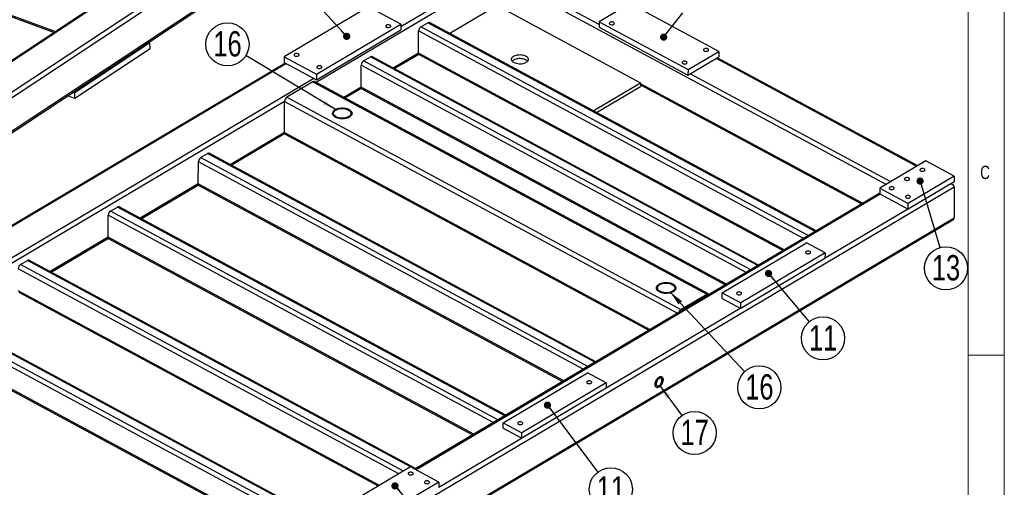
# Model space of a CAD drawing. Header units: millimetres. Extents: x 5 to 589, y 5 to 415.
# Tile 16 of 17: x 453 to 589, y 242 to 306. Entities that reach past the tile are written whole.
import ezdxf

# ---------------------------------------------------------------- set-up
doc = ezdxf.new("R2010")
doc.units = ezdxf.units.MM
doc.layers.add('NOTES', color=6, linetype='Continuous')
doc.layers.add('TRAIT-FORT', color=4, linetype='Continuous', lineweight=25)
doc.styles.add('SLDTEXTSTYLE0', font='TXT', dxfattribs={"width": 0.75})
doc.dimstyles.new('SLDDIMSTYLE8', dxfattribs={"dimtxt": 0.18, "dimasz": 1, "dimexe": 0, "dimexo": 0.0625, "dimgap": 0, "dimtad": 0, "dimtih": 1, "dimtoh": 1, "dimdec": 0, "dimrnd": 1e-09, "dimzin": 0, "dimdsep": 46, "dimtxsty": 'Standard', "dimblk1": 'DOT', "dimblk2": 'DOT', "dimsah": 1, "dimcen": 0.09, "dimadec": 0, "dimazin": 0, "dimtfac": 1, "dimtdec": 0, "dimtofl": 0, "dimtmove": 0, "dimatfit": 3, "dimldrblk": 'DOT', "dimfxl": 1, "dimfrac": 2, "dimtolj": 1, "dimtzin": 0, "dimarcsym": 0})
doc.dimstyles.new('SLDDIMSTYLE9', dxfattribs={"dimtxt": 0.18, "dimasz": 2, "dimexe": 0, "dimexo": 0.0625, "dimgap": 0, "dimtad": 0, "dimtih": 1, "dimtoh": 1, "dimdec": 0, "dimrnd": 1e-09, "dimzin": 0, "dimdsep": 46, "dimtxsty": 'Standard', "dimsah": 1, "dimcen": 0.09, "dimadec": 0, "dimazin": 0, "dimtfac": 2, "dimtdec": 0, "dimtofl": 0, "dimtmove": 0, "dimatfit": 3, "dimfxl": 1, "dimfrac": 2, "dimtolj": 1, "dimtzin": 0, "dimarcsym": 0})

# ---------------------------------------------------------------- blocks, each defined once
blk = doc.blocks.new('SW_NOTE_16')
at = {"layer": 'NOTES', "color": 0}
blk.add_circle((1.77, -2.4), 2.98, dxfattribs=at)
at = {"layer": 'NOTES', "color": 0, "insert": (1.78, -0.58), "char_height": 3.5, "attachment_point": 2, "style": 'SLDTEXTSTYLE0'}
blk.add_mtext('17', dxfattribs=at)
blk = doc.blocks.new('SW_NOTE_18')
at = {"layer": 'NOTES', "color": 0}
blk.add_circle((2.04, -2.18), 2.98, dxfattribs=at)
at = {"layer": 'NOTES', "color": 0, "insert": (2.05, -0.36), "char_height": 3.5, "attachment_point": 2, "style": 'SLDTEXTSTYLE0'}
blk.add_mtext('16', dxfattribs=at)
blk = doc.blocks.new('_DOT')
at = {"color": 0, "linetype": 'ByBlock', "lineweight": -2}
blk.add_line((-0.5, 0), (-1, 0), dxfattribs=at)
at = {"color": 0, "linetype": 'ByBlock', "const_width": 0.5}
blk.add_lwpolyline([(-0.25, 0, 1), (0.25, 0, 1)], format="xyb", close=True, dxfattribs=at)
blk = doc.blocks.new('SW_NOTE_22')
at = {"layer": 'NOTES', "color": 0}
blk.add_circle((1.92, -2.28), 2.98, dxfattribs=at)
at = {"layer": 'NOTES', "color": 0, "insert": (1.93, -0.47), "char_height": 3.5, "attachment_point": 2, "style": 'SLDTEXTSTYLE0'}
blk.add_mtext('11', dxfattribs=at)
blk = doc.blocks.new('SW_NOTE_23')
at = {"layer": 'NOTES', "color": 0}
blk.add_circle((1.79, -2.38), 2.98, dxfattribs=at)
at = {"layer": 'NOTES', "color": 0, "insert": (1.8, -0.56), "char_height": 3.5, "attachment_point": 2, "style": 'SLDTEXTSTYLE0'}
blk.add_mtext('11', dxfattribs=at)
blk = doc.blocks.new('SW_NOTE_24')
at = {"layer": 'NOTES', "color": 0}
blk.add_circle((0.85, -2.86), 2.98, dxfattribs=at)
at = {"layer": 'NOTES', "color": 0, "insert": (0.86, -1.04), "char_height": 3.5, "attachment_point": 2, "style": 'SLDTEXTSTYLE0'}
blk.add_mtext('13', dxfattribs=at)
blk = doc.blocks.new('SW_NOTE_35')
at = {"layer": 'NOTES', "color": 0}
blk.add_circle((-2.55, 1.54), 2.98, dxfattribs=at)
at = {"layer": 'NOTES', "color": 0, "insert": (-2.54, 3.36), "char_height": 3.5, "attachment_point": 2, "style": 'SLDTEXTSTYLE0'}
blk.add_mtext('16', dxfattribs=at)

msp = doc.modelspace()

# ---------------------------------------------------------------- linework, layer by layer
at = {"lineweight": 18}
for p, q in [((589, 5), (589, 415)), ((584, 10), (584, 410)), ((584, 260), (589, 260))]:
    msp.add_line(p, q, dxfattribs=at)
at = {"layer": 'TRAIT-FORT', "lineweight": 25}
for p, q in [((579.7, 380.86), (444.7, 291.53)), ((571.93, 380.12), (443.74, 295.3)), ((572.36, 380.26), (443.79, 295.18)), ((580.36, 380.52), (444.79, 290.81)), ((444.89, 286.09), (580.28, 375.68)), ((580.48, 375.99), (444.91, 286.28)), ((402.11, 325.3), (457.95, 304.7)), ((402.23, 325.06), (457.75, 304.57)), ((517.45, 311.6), (493.97, 297.66)), ((516.78, 311.96), (505.63, 305.34)), ((572.66, 283.55), (520.59, 311.63)), ((533.04, 305.66), (521.24, 312.02)), ((501.17, 308.13), (489.52, 301.22)), ((505.63, 305.72), (501.17, 308.13)), ((518.95, 308.32), (512.41, 304.43)), ((518.95, 308.32), (538.77, 297.63)), ((537.27, 308.57), (533.04, 306.06)), ((549.55, 301.95), (537.27, 308.57)), ((533.04, 306.06), (533.04, 305.3)), ((533.04, 306.06), (545.32, 299.44)), ((493.99, 298.81), (505.63, 305.72)), ((493.99, 298.05), (505.63, 304.96)), ((505.63, 305.72), (505.63, 304.96)), ((508.1, 301.74), (508.11, 304.79)), ((561.27, 276.12), (508.11, 304.79)), ((508.43, 305.36), (509.38, 305.92)), ((561.93, 276.51), (508.43, 305.36)), ((562.88, 277.08), (509.38, 305.92)), ((563.01, 277.15), (509.6, 305.95)), ((533.04, 305.3), (545.31, 298.68)), ((471, 303.14), (460.6, 296.26)), ((471.02, 302.34), (460.63, 295.46)), ((470.77, 303.22), (471, 303.14)), ((471.02, 302.34), (471, 303.14)), ((545.32, 299.44), (549.55, 301.95)), ((549.55, 301.95), (549.55, 301.19)), ((489.52, 301.22), (489.52, 300.45)), ((489.52, 301.22), (493.99, 298.81)), ((500.49, 300.64), (501.44, 301.21)), ((553.99, 271.8), (500.49, 300.64)), ((554.94, 272.36), (501.44, 301.21)), ((555.07, 272.44), (501.66, 301.24)), ((508.1, 301.74), (504.59, 299.66)), ((504.73, 299.58), (508.13, 301.6)), ((558.58, 274.53), (508.1, 301.74)), ((508.2, 301.53), (558.44, 274.44)), ((545.31, 298.68), (549.55, 301.19)), ((576.91, 286.08), (549.23, 301)), ((577.04, 286.15), (549.36, 301.08)), ((489.72, 300.35), (442.43, 272.27)), ((489.86, 300.27), (442.57, 272.2)), ((489.52, 300.45), (493.99, 298.05)), ((500.16, 297.03), (500.17, 300.07)), ((553.33, 271.41), (500.17, 300.07)), ((545.32, 299.44), (545.31, 298.68)), ((493.65, 298.23), (446.03, 269.95)), ((493.99, 298.81), (493.99, 298.05)), ((573.31, 283.94), (545.63, 298.87)), ((493.51, 297.76), (489.91, 295.63)), ((493.51, 297.76), (547.93, 268.42)), ((548.14, 268.45), (493.73, 297.79)), ((500.16, 297.03), (497.77, 295.61)), ((497.91, 295.53), (500.19, 296.89)), ((550.64, 269.81), (500.16, 297.03)), ((500.26, 296.81), (550.5, 269.72)), ((532.23, 293.75), (538.77, 297.63)), ((532.68, 293.51), (538.76, 297.12)), ((538.77, 297.63), (538.76, 297.12)), ((538.76, 297.34), (569.29, 280.88)), ((569.43, 280.97), (538.77, 297.5)), ((460.63, 295.46), (459.61, 295.83)), ((460.6, 296.26), (460.38, 296.34)), ((460.63, 295.46), (460.6, 296.26)), ((489.91, 295.63), (544.33, 266.28)), ((489.59, 295.06), (423.9, 256.05)), ((489.57, 290.74), (489.59, 295.06)), ((489.59, 295.06), (543.87, 265.79)), ((489.57, 290.74), (482.09, 286.3)), ((482.23, 286.23), (489.6, 290.6)), ((489.57, 290.74), (540.05, 263.52)), ((489.67, 290.53), (539.91, 263.44)), ((477.99, 287.29), (478.95, 287.85)), ((531.49, 258.44), (477.99, 287.29)), ((532.44, 259.01), (478.95, 287.85)), ((532.57, 259.08), (479.17, 287.88)), ((477.66, 283.67), (477.68, 286.72)), ((530.84, 258.05), (477.68, 286.72)), ((578.17, 286.82), (571.82, 283.05)), ((582.08, 284.72), (578.17, 286.82)), ((582.08, 284.72), (575.72, 280.94)), ((582.08, 284.72), (582.07, 283.95)), ((430.17, 193.06), (582.09, 283.27)), ((477.66, 283.67), (469.65, 278.91)), ((469.79, 278.84), (477.69, 283.53)), ((528.14, 256.45), (477.66, 283.67)), ((477.76, 283.45), (528, 256.37)), ((571.82, 283.05), (571.81, 282.29)), ((571.82, 283.05), (575.72, 280.94)), ((582.07, 283.95), (575.72, 280.18)), ((581.88, 283.54), (581.62, 283.68)), ((582.09, 283.27), (582.07, 278.95)), ((571.82, 282.38), (507.56, 244.23)), ((507.7, 244.16), (571.87, 282.26)), ((571.81, 282.29), (575.72, 280.18)), ((465.56, 279.9), (466.51, 280.46)), ((520.01, 251.62), (466.51, 280.46)), ((520.13, 251.69), (466.73, 280.49)), ((564.24, 273.43), (575.67, 280.21)), ((575.72, 280.18), (575.72, 280.94)), ((430.15, 188.74), (582.07, 278.95)), ((465.22, 276.29), (465.24, 279.33)), ((518.4, 250.66), (465.24, 279.33)), ((519.05, 251.05), (465.56, 279.9)), ((430.14, 188.58), (581.88, 278.68)), ((465.22, 276.29), (457.21, 271.53)), ((457.35, 271.45), (465.25, 276.14)), ((515.71, 249.07), (465.22, 276.29)), ((465.32, 276.07), (515.56, 248.98)), ((550.03, 268.59), (561.67, 275.51)), ((564.24, 274.12), (561.67, 275.51)), ((564.24, 274.12), (552.59, 267.21)), ((564.23, 273.36), (552.59, 266.45)), ((564.24, 274.12), (564.23, 273.36)), ((453.12, 272.51), (454.07, 273.08)), ((506.03, 243.98), (453.12, 272.51)), ((507.57, 244.23), (454.07, 273.08)), ((507.69, 244.31), (454.29, 273.1)), ((505.37, 243.6), (452.8, 271.94)), ((502.68, 242), (452.78, 268.9)), ((452.88, 268.68), (502.53, 241.91)), ((544.33, 266.28), (547.93, 268.42)), ((547.93, 268.23), (544.33, 266.09)), ((547.92, 268.23), (547.95, 268.21)), ((550.02, 267.83), (550.03, 268.59)), ((550.03, 268.59), (552.59, 267.21)), ((550.02, 267.83), (552.59, 266.45)), ((552.59, 266.45), (552.59, 267.21)), ((495.13, 236.85), (441.63, 265.69)), ((495.25, 236.92), (441.85, 265.72)), ((534.01, 255.48), (552.53, 266.48)), ((493.52, 235.89), (440.36, 264.56)), ((494.17, 236.28), (440.68, 265.13)), ((519.8, 250.65), (531.45, 257.56)), ((534.01, 256.18), (531.45, 257.56)), ((490.83, 234.29), (449, 256.85)), ((449, 256.68), (490.68, 234.21)), ((534.01, 256.18), (522.37, 249.26)), ((534.01, 256.18), (534.01, 255.41)), ((534.01, 255.41), (522.36, 248.5)), ((519.8, 250.65), (522.37, 249.26)), ((519.8, 249.88), (519.8, 250.65)), ((519.8, 249.88), (522.36, 248.5)), ((522.36, 248.5), (522.37, 249.26)), ((510.88, 241.74), (522.31, 248.53)), ((506.97, 244.55), (499.03, 239.83)), ((510.88, 242.44), (506.97, 244.55)), ((510.88, 242.44), (502.94, 237.73)), ((510.88, 242.44), (510.88, 241.68))]:
    msp.add_line(p, q, dxfattribs=at)
at = {"layer": 'TRAIT-FORT', "lineweight": 25, "flags": 128}
for points in [[(534.55, 305.69), (534.63, 305.66), (534.73, 305.64), (534.82, 305.64), (534.92, 305.65), (535, 305.68), (535.07, 305.72), (535.12, 305.77), (535.14, 305.82), (535.13, 305.88), (535.09, 305.93), (535.03, 305.98), (534.95, 306.01), (534.85, 306.03), (534.76, 306.03), (534.66, 306.02), (534.58, 305.99), (534.51, 305.95), (534.46, 305.9), (534.44, 305.84), (534.45, 305.79), (534.49, 305.74), (534.55, 305.69)], [(503.65, 305.59), (503.6, 305.55), (503.57, 305.49), (503.56, 305.44), (503.58, 305.38), (503.63, 305.33), (503.71, 305.3), (503.79, 305.27), (503.89, 305.26), (503.99, 305.26), (504.08, 305.29), (504.16, 305.32), (504.21, 305.36), (504.25, 305.42), (504.25, 305.47), (504.23, 305.53), (504.18, 305.58), (504.11, 305.61), (504.02, 305.64), (503.92, 305.65), (503.82, 305.65), (503.73, 305.62), (503.65, 305.59)], [(547.56, 302.04), (547.64, 302), (547.74, 301.99), (547.83, 301.98), (547.93, 302), (548.02, 302.02), (548.08, 302.06), (548.13, 302.11), (548.15, 302.17), (548.14, 302.22), (548.1, 302.28), (548.04, 302.32), (547.96, 302.35), (547.87, 302.37), (547.77, 302.37), (547.67, 302.36), (547.59, 302.33), (547.52, 302.29), (547.47, 302.24), (547.45, 302.19), (547.46, 302.13), (547.5, 302.08), (547.56, 302.04)], [(491, 301.62), (490.94, 301.57), (490.91, 301.52), (490.91, 301.46), (490.93, 301.41), (490.98, 301.36), (491.05, 301.32), (491.14, 301.3), (491.24, 301.29), (491.33, 301.29), (491.43, 301.31), (491.5, 301.35), (491.56, 301.39), (491.59, 301.45), (491.6, 301.5), (491.57, 301.56), (491.52, 301.6), (491.45, 301.64), (491.36, 301.67), (491.27, 301.68), (491.17, 301.67), (491.08, 301.65), (491, 301.62)], [(522.93, 300.41), (522.8, 300.35), (522.65, 300.29), (522.49, 300.25), (522.32, 300.22), (522.14, 300.21), (521.97, 300.22), (521.79, 300.23), (521.63, 300.27), (521.47, 300.32), (521.33, 300.38), (521.21, 300.45), (521.1, 300.53), (521.02, 300.62), (520.97, 300.71), (520.94, 300.81), (520.94, 300.91), (520.96, 301.01), (521.02, 301.11), (521.09, 301.2), (521.19, 301.28), (521.32, 301.35), (521.46, 301.41), (521.61, 301.46), (521.78, 301.49), (521.95, 301.51), (522.13, 301.52), (522.3, 301.51), (522.47, 301.48), (522.63, 301.44), (522.78, 301.38), (522.92, 301.32), (523.03, 301.24), (523.12, 301.16), (523.19, 301.06), (523.23, 300.97), (523.24, 300.87), (523.23, 300.77), (523.19, 300.67), (523.13, 300.58), (523.04, 300.49), (522.93, 300.41)], [(521.03, 300.61), (521.09, 300.69), (521.19, 300.77), (521.31, 300.84), (521.45, 300.9), (521.61, 300.95), (521.77, 300.99), (521.95, 301.01), (522.12, 301.01), (522.3, 301), (522.47, 300.97), (522.63, 300.93), (522.78, 300.88), (522.91, 300.81), (523.03, 300.73), (523.12, 300.65), (523.15, 300.61)], [(544.6, 300.28), (544.68, 300.24), (544.77, 300.23), (544.87, 300.22), (544.97, 300.24), (545.05, 300.26), (545.12, 300.3), (545.16, 300.35), (545.18, 300.41), (545.17, 300.46), (545.14, 300.52), (545.07, 300.56), (544.99, 300.59), (544.9, 300.61), (544.8, 300.61), (544.71, 300.6), (544.62, 300.57), (544.55, 300.53), (544.51, 300.48), (544.49, 300.43), (544.5, 300.37), (544.54, 300.32), (544.6, 300.28)], [(494.13, 299.93), (494.07, 299.89), (494.04, 299.83), (494.03, 299.78), (494.06, 299.73), (494.11, 299.68), (494.18, 299.64), (494.27, 299.61), (494.36, 299.6), (494.46, 299.61), (494.55, 299.63), (494.63, 299.66), (494.69, 299.71), (494.72, 299.76), (494.72, 299.82), (494.7, 299.87), (494.65, 299.92), (494.58, 299.96), (494.49, 299.98), (494.39, 299.99), (494.3, 299.99), (494.2, 299.97), (494.13, 299.93)], [(498.54, 292.87), (498.4, 292.8), (498.24, 292.74), (498.07, 292.69), (497.88, 292.66), (497.69, 292.64), (497.5, 292.63), (497.31, 292.65), (497.13, 292.68), (496.95, 292.72), (496.79, 292.78), (496.64, 292.85), (496.51, 292.93), (496.4, 293.02), (496.31, 293.11), (496.26, 293.22), (496.22, 293.32), (496.22, 293.43), (496.24, 293.54), (496.29, 293.65), (496.36, 293.75), (496.46, 293.84), (496.59, 293.92), (496.73, 294), (496.89, 294.06), (497.06, 294.1), (497.24, 294.14), (497.43, 294.15), (497.62, 294.16), (497.81, 294.14), (498, 294.11), (498.18, 294.07), (498.34, 294.01), (498.49, 293.95), (498.62, 293.87), (498.73, 293.77), (498.81, 293.68), (498.87, 293.57), (498.9, 293.47), (498.91, 293.36), (498.89, 293.25), (498.84, 293.14), (498.76, 293.05), (498.66, 292.95), (498.54, 292.87)], [(498.49, 293.95), (498.62, 293.87), (498.73, 293.77), (498.81, 293.68), (498.87, 293.57), (498.9, 293.47), (498.91, 293.36), (498.89, 293.25), (498.84, 293.14), (498.76, 293.05), (498.66, 292.95), (498.54, 292.87), (498.4, 292.8), (498.24, 292.74), (498.07, 292.69), (497.88, 292.66), (497.69, 292.64), (497.5, 292.63), (497.31, 292.65), (497.13, 292.68), (496.95, 292.72), (496.79, 292.78), (496.64, 292.85), (496.51, 292.93), (496.4, 293.02), (496.31, 293.11), (496.26, 293.22), (496.22, 293.32), (496.22, 293.43), (496.24, 293.54), (496.29, 293.65), (496.36, 293.75), (496.46, 293.84), (496.59, 293.92), (496.73, 294), (496.89, 294.06), (497.06, 294.1), (497.24, 294.14), (497.43, 294.15), (497.62, 294.16), (497.81, 294.14), (498, 294.11), (498.18, 294.07), (498.34, 294.01), (498.49, 293.95)], [(498.43, 292.93), (498.29, 292.86), (498.14, 292.8), (497.97, 292.76), (497.8, 292.73), (497.62, 292.72), (497.43, 292.73), (497.26, 292.74), (497.08, 292.78), (496.92, 292.83), (496.78, 292.89), (496.65, 292.97), (496.54, 293.05), (496.46, 293.14), (496.4, 293.24), (496.37, 293.34), (496.37, 293.45), (496.4, 293.55), (496.45, 293.65), (496.53, 293.74), (496.64, 293.82), (496.76, 293.9), (496.91, 293.96), (497.07, 294.01), (497.24, 294.05), (497.42, 294.07), (497.6, 294.07), (497.78, 294.06), (497.96, 294.03), (498.12, 293.99), (498.28, 293.93), (498.42, 293.86), (498.53, 293.79), (498.63, 293.7), (498.7, 293.6), (498.74, 293.5), (498.76, 293.4), (498.74, 293.29), (498.7, 293.19), (498.64, 293.1), (498.54, 293.01), (498.43, 292.93)], [(577.45, 285.44), (577.53, 285.41), (577.62, 285.39), (577.72, 285.39), (577.81, 285.4), (577.9, 285.43), (577.97, 285.47), (578.01, 285.52), (578.03, 285.58), (578.02, 285.63), (577.98, 285.68), (577.92, 285.73), (577.84, 285.76), (577.75, 285.78), (577.65, 285.78), (577.55, 285.77), (577.47, 285.74), (577.4, 285.7), (577.36, 285.65), (577.34, 285.59), (577.35, 285.54), (577.38, 285.49), (577.45, 285.44)], [(575.33, 284.19), (575.41, 284.15), (575.5, 284.14), (575.6, 284.13), (575.7, 284.15), (575.78, 284.17), (575.85, 284.21), (575.89, 284.26), (575.91, 284.32), (575.9, 284.37), (575.87, 284.43), (575.8, 284.47), (575.72, 284.5), (575.63, 284.52), (575.53, 284.52), (575.44, 284.51), (575.35, 284.48), (575.28, 284.44), (575.24, 284.39), (575.22, 284.34), (575.23, 284.28), (575.27, 284.23), (575.33, 284.19)], [(573.21, 282.93), (573.29, 282.9), (573.38, 282.88), (573.48, 282.88), (573.58, 282.89), (573.66, 282.92), (573.73, 282.96), (573.78, 283.01), (573.79, 283.06), (573.79, 283.12), (573.75, 283.17), (573.69, 283.21), (573.61, 283.24), (573.51, 283.26), (573.42, 283.27), (573.32, 283.25), (573.23, 283.22), (573.17, 283.18), (573.12, 283.13), (573.1, 283.08), (573.11, 283.02), (573.15, 282.97), (573.21, 282.93)], [(575.44, 281.73), (575.52, 281.69), (575.62, 281.67), (575.72, 281.67), (575.81, 281.68), (575.9, 281.71), (575.96, 281.75), (576.01, 281.8), (576.03, 281.86), (576.02, 281.91), (575.98, 281.96), (575.92, 282.01), (575.84, 282.04), (575.75, 282.06), (575.65, 282.06), (575.55, 282.05), (575.47, 282.02), (575.4, 281.98), (575.35, 281.93), (575.34, 281.88), (575.35, 281.82), (575.38, 281.77), (575.44, 281.73)], [(561.64, 274.32), (561.59, 274.28), (561.56, 274.22), (561.55, 274.17), (561.57, 274.11), (561.62, 274.07), (561.7, 274.03), (561.78, 274), (561.88, 273.99), (561.98, 274), (562.07, 274.02), (562.15, 274.05), (562.2, 274.1), (562.24, 274.15), (562.24, 274.2), (562.22, 274.26), (562.17, 274.31), (562.1, 274.35), (562.01, 274.37), (561.91, 274.38), (561.81, 274.38), (561.72, 274.36), (561.64, 274.32)], [(543.26, 268.75), (543.12, 268.68), (542.96, 268.62), (542.79, 268.57), (542.61, 268.54), (542.42, 268.52), (542.23, 268.52), (542.04, 268.53), (541.85, 268.56), (541.67, 268.6), (541.51, 268.66), (541.36, 268.73), (541.23, 268.81), (541.12, 268.9), (541.04, 269), (540.98, 269.1), (540.95, 269.21), (540.94, 269.32), (540.96, 269.43), (541.01, 269.53), (541.09, 269.63), (541.19, 269.72), (541.31, 269.81), (541.45, 269.88), (541.61, 269.94), (541.78, 269.99), (541.97, 270.02), (542.16, 270.04), (542.35, 270.04), (542.54, 270.03), (542.72, 270), (542.9, 269.96), (543.06, 269.9), (543.21, 269.83), (543.34, 269.75), (543.45, 269.66), (543.54, 269.56), (543.59, 269.46), (543.63, 269.35), (543.63, 269.24), (543.61, 269.13), (543.56, 269.03), (543.48, 268.93), (543.39, 268.84), (543.26, 268.75)], [(543.21, 269.83), (543.34, 269.75), (543.45, 269.66), (543.54, 269.56), (543.59, 269.46), (543.63, 269.35), (543.63, 269.24), (543.61, 269.13), (543.56, 269.03), (543.48, 268.93), (543.39, 268.84), (543.26, 268.75), (543.12, 268.68), (542.96, 268.62), (542.79, 268.57), (542.61, 268.54), (542.42, 268.52), (542.23, 268.52), (542.04, 268.53), (541.85, 268.56), (541.67, 268.6), (541.51, 268.66), (541.36, 268.73), (541.23, 268.81), (541.12, 268.9), (541.04, 269), (540.98, 269.1), (540.95, 269.21), (540.94, 269.32), (540.96, 269.43), (541.01, 269.53), (541.09, 269.63), (541.19, 269.72), (541.31, 269.81), (541.45, 269.88), (541.61, 269.94), (541.78, 269.99), (541.97, 270.02), (542.16, 270.04), (542.35, 270.04), (542.54, 270.03), (542.72, 270), (542.9, 269.96), (543.06, 269.9), (543.21, 269.83)], [(543.15, 268.81), (543.02, 268.74), (542.86, 268.69), (542.7, 268.65), (542.52, 268.62), (542.34, 268.61), (542.16, 268.61), (541.98, 268.63), (541.81, 268.66), (541.65, 268.71), (541.5, 268.78), (541.37, 268.85), (541.27, 268.93), (541.18, 269.03), (541.13, 269.12), (541.1, 269.23), (541.1, 269.33), (541.12, 269.43), (541.18, 269.53), (541.26, 269.62), (541.36, 269.71), (541.49, 269.78), (541.63, 269.85), (541.79, 269.9), (541.96, 269.93), (542.14, 269.95), (542.32, 269.95), (542.51, 269.94), (542.68, 269.92), (542.85, 269.87), (543, 269.82), (543.14, 269.75), (543.26, 269.67), (543.35, 269.58), (543.42, 269.49), (543.46, 269.38), (543.48, 269.28), (543.47, 269.18), (543.43, 269.08), (543.36, 268.98), (543.27, 268.89), (543.15, 268.81)], [(552.12, 268.66), (552.06, 268.62), (552.03, 268.57), (552.02, 268.51), (552.05, 268.46), (552.1, 268.41), (552.17, 268.37), (552.26, 268.34), (552.35, 268.33), (552.45, 268.34), (552.54, 268.36), (552.62, 268.39), (552.68, 268.44), (552.71, 268.49), (552.71, 268.55), (552.69, 268.6), (552.64, 268.65), (552.57, 268.69), (552.48, 268.71), (552.38, 268.72), (552.29, 268.72), (552.19, 268.7), (552.12, 268.66)], [(531.42, 256.37), (531.36, 256.33), (531.33, 256.28), (531.33, 256.22), (531.35, 256.17), (531.4, 256.12), (531.47, 256.08), (531.56, 256.05), (531.65, 256.04), (531.75, 256.05), (531.84, 256.07), (531.92, 256.1), (531.98, 256.15), (532.01, 256.2), (532.01, 256.26), (531.99, 256.31), (531.94, 256.36), (531.87, 256.4), (531.78, 256.42), (531.69, 256.43), (531.59, 256.43), (531.5, 256.41), (531.42, 256.37)], [(541.31, 255.61), (541.42, 255.68), (541.51, 255.77), (541.61, 255.88), (541.69, 256), (541.76, 256.14), (541.81, 256.27), (541.85, 256.41), (541.87, 256.54), (541.87, 256.66), (541.85, 256.77), (541.81, 256.87), (541.76, 256.94), (541.69, 256.99), (541.61, 257.01), (541.52, 257.01), (541.42, 256.99), (541.32, 256.94), (541.22, 256.87), (541.12, 256.78), (541.03, 256.67), (540.94, 256.54), (540.87, 256.41), (540.82, 256.27), (540.78, 256.14), (540.76, 256.01), (540.76, 255.88), (540.78, 255.77), (540.82, 255.68), (540.87, 255.61), (540.94, 255.56), (541.02, 255.53), (541.11, 255.53), (541.21, 255.56), (541.31, 255.61)], [(541.31, 255.61), (541.21, 255.56), (541.11, 255.53), (541.02, 255.53), (540.94, 255.56), (540.87, 255.61), (540.82, 255.68), (540.78, 255.77), (540.76, 255.88), (540.76, 256.01), (540.78, 256.14), (540.82, 256.27), (540.87, 256.41), (540.94, 256.54), (541.03, 256.67), (541.12, 256.77), (541.22, 256.87), (541.32, 256.94), (541.42, 256.99), (541.52, 257.01), (541.61, 257.01), (541.69, 256.99), (541.76, 256.94), (541.82, 256.87), (541.85, 256.77), (541.87, 256.66), (541.87, 256.54), (541.85, 256.41), (541.81, 256.27), (541.76, 256.13), (541.69, 256), (541.61, 255.88), (541.51, 255.77), (541.42, 255.68), (541.31, 255.61)], [(541.31, 255.8), (541.4, 255.86), (541.48, 255.94), (541.55, 256.04), (541.62, 256.14), (541.67, 256.26), (541.7, 256.37), (541.71, 256.48), (541.71, 256.58), (541.69, 256.67), (541.65, 256.74), (541.59, 256.78), (541.52, 256.8), (541.44, 256.8), (541.36, 256.77), (541.27, 256.72), (541.19, 256.65), (541.11, 256.56), (541.04, 256.46), (540.99, 256.35), (540.95, 256.23), (540.92, 256.12), (540.92, 256.01), (540.93, 255.92), (540.96, 255.84), (541.01, 255.79), (541.07, 255.75), (541.15, 255.74), (541.23, 255.76), (541.31, 255.8)], [(521.89, 250.72), (521.83, 250.67), (521.8, 250.62), (521.8, 250.56), (521.82, 250.51), (521.87, 250.46), (521.94, 250.42), (522.03, 250.4), (522.13, 250.39), (522.22, 250.39), (522.32, 250.41), (522.39, 250.45), (522.45, 250.49), (522.48, 250.54), (522.49, 250.6), (522.46, 250.65), (522.41, 250.7), (522.34, 250.74), (522.25, 250.77), (522.16, 250.78), (522.06, 250.77), (521.97, 250.75), (521.89, 250.72)], [(506.77, 243.76), (506.71, 243.71), (506.68, 243.66), (506.67, 243.61), (506.7, 243.55), (506.75, 243.5), (506.82, 243.46), (506.9, 243.44), (507, 243.43), (507.1, 243.43), (507.19, 243.45), (507.27, 243.49), (507.33, 243.53), (507.36, 243.59), (507.36, 243.64), (507.34, 243.7), (507.29, 243.74), (507.22, 243.78), (507.13, 243.81), (507.03, 243.82), (506.93, 243.81), (506.84, 243.79), (506.77, 243.76)], [(509, 242.56), (508.94, 242.51), (508.91, 242.46), (508.91, 242.4), (508.93, 242.35), (508.98, 242.3), (509.05, 242.26), (509.14, 242.24), (509.23, 242.22), (509.33, 242.23), (509.42, 242.25), (509.5, 242.28), (509.56, 242.33), (509.59, 242.38), (509.59, 242.44), (509.57, 242.49), (509.52, 242.54), (509.45, 242.58), (509.36, 242.61), (509.27, 242.62), (509.17, 242.61), (509.08, 242.59), (509, 242.56)]]:
    msp.add_lwpolyline(points, dxfattribs=at)
at = {"layer": 'TRAIT-FORT', "lineweight": 25}
for centre, radius, start, end in [((508.83, 304.76), 0.721, 123.817, 177.629), ((509.52, 305.75), 0.221, 67.0174, 126.4354), ((500.89, 300.04), 0.721, 123.817, 177.629), ((501.58, 301.03), 0.221, 67.0174, 126.4354), ((508.33, 301.72), 0.23, 173.0299, 235.6914), ((493.64, 297.59), 0.221, 67.0174, 126.4354), ((500.39, 297), 0.23, 173.0299, 235.6914), ((490.31, 295.03), 0.721, 123.817, 177.629), ((489.8, 290.72), 0.23, 173.0299, 235.6914), ((478.4, 286.69), 0.721, 123.817, 177.629), ((479.08, 287.67), 0.221, 67.0174, 126.4354), ((477.89, 283.64), 0.23, 173.0299, 235.6914), ((466.64, 280.29), 0.221, 67.0174, 126.4354), ((465.96, 279.3), 0.721, 123.817, 177.629), ((465.45, 276.26), 0.23, 173.0299, 235.6914), ((453.52, 271.91), 0.721, 123.817, 177.629), ((454.2, 272.9), 0.221, 67.0174, 126.4354), ((548.05, 268.28), 0.19, 29.4156, 130.4228), ((548, 268.13), 0.12, 80.495, 125.1432), ((544.73, 265.69), 0.717, 123.7181, 163.6552), ((544.5, 265.83), 0.315, 122.508, 145.0924)]:
    msp.add_arc(centre, radius, start, end, dxfattribs=at)
for centre, start_param, end_param in [((581.43, 283.26), 6.268832, 7.684375), ((581.43, 283.26), 6.268832, 7.684375), ((581.42, 278.94), 5.483066, 6.268832), ((581.42, 278.94), 5.483066, 6.268832)]:
    msp.add_ellipse(centre, major_axis=(0.652, 0.013), ratio=0.583097, start_param=start_param, end_param=end_param, dxfattribs=at)

# ---------------------------------------------------------------- block references
at = {"layer": 'NOTES'}
for name, p in [('SW_NOTE_35', (484.25, 301.4)), ('SW_NOTE_24', (580.09, 274.86)), ('SW_NOTE_22', (562.04, 264.6)), ('SW_NOTE_18', (553.12, 257.71)), ('SW_NOTE_16', (544.45, 251.64)), ('SW_NOTE_23', (532.86, 243.82))]:
    msp.add_blockref(name, p, dxfattribs=at)

# ---------------------------------------------------------------- texts
at = {"layer": 'NOTES', "insert": (585.67, 286.17), "char_height": 1.85, "attachment_point": 1, "style": 'SLDTEXTSTYLE0'}
msp.add_mtext('C', dxfattribs=at)

# ---------------------------------------------------------------- leaders
at = {"layer": 'NOTES'}
for points, dimstyle in [([(498.17, 304.04), (495.04, 307.42)], 'SLDDIMSTYLE8'), ([(541.95, 303.93), (544.62, 307.28)], 'SLDDIMSTYLE8'), ([(496.7, 293.87), (484.25, 301.4)], 'SLDDIMSTYLE9'), ([(577.37, 284.04), (580.09, 274.86)], 'SLDDIMSTYLE8'), ([(556.44, 271.28), (562.04, 264.6)], 'SLDDIMSTYLE8'), ([(542.87, 268.69), (553.12, 257.71)], 'SLDDIMSTYLE9'), ([(541.36, 255.83), (544.45, 251.64)], 'SLDDIMSTYLE9'), ([(525.9, 253.08), (532.86, 243.82)], 'SLDDIMSTYLE8'), ([(504.84, 241.92), (512.34, 233.14)], 'SLDDIMSTYLE8')]:
    msp.add_leader(points, dimstyle=dimstyle, dxfattribs=at)

doc.saveas('drawing.dxf')
